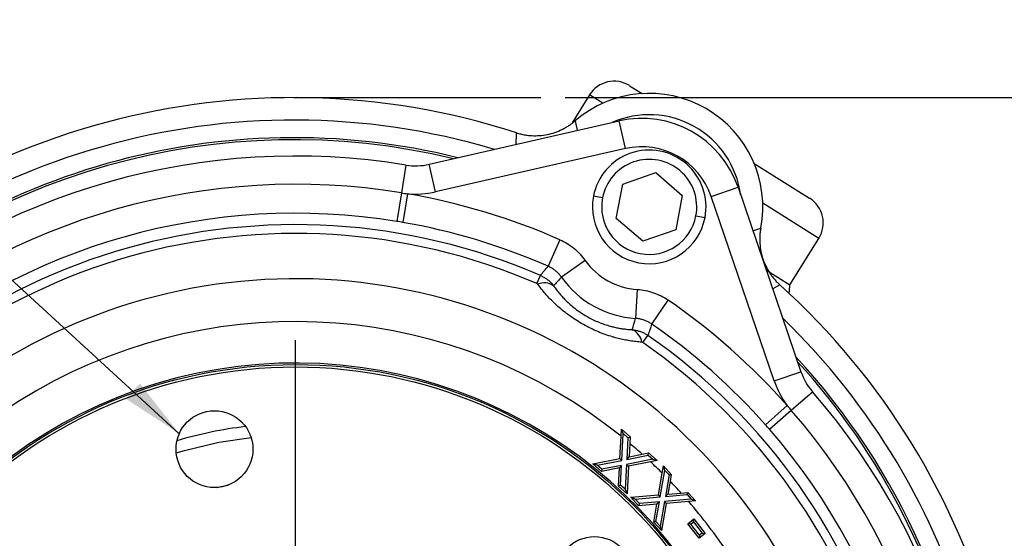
# Model space of a CAD drawing. Header units: inches. Extents: x 0.4 to 16.6, y 0.2 to 10.8.
# Tile 20 of 22: x 11.9 to 13.9, y 7.2 to 8.3. Entities that reach past the tile are written whole.
import ezdxf

# ---------------------------------------------------------------- set-up
doc = ezdxf.new("R2010")
doc.units = ezdxf.units.IN
doc.header["$MEASUREMENT"] = 0
doc.layers.add('SLD-0', color=7, linetype='Continuous', lineweight=25)
doc.styles.add('SLDTEXTSTYLE0', font='TXT', dxfattribs={"width": 0.75})
doc.dimstyles.new('SLDDIMSTYLE0', dxfattribs={"dimtxt": 0.145833, "dimasz": 0.13, "dimexe": 0, "dimexo": 0.0625, "dimgap": 0.036458, "dimtad": 0, "dimtih": 1, "dimtoh": 1, "dimdec": 1, "dimlfac": 2, "dimrnd": 1e-09, "dimzin": 12, "dimdsep": 46, "dimtxsty": 'SLDTEXTSTYLE0', "dimsah": 1, "dimcen": 0.09, "dimadec": 0, "dimazin": 3, "dimtfac": 1, "dimtdec": 1, "dimtofl": 0, "dimtmove": 0, "dimatfit": 3, "dimfxl": 0, "dimfrac": 2, "dimtolj": 1, "dimtzin": 12, "dimarcsym": 0})
doc.dimstyles.new('SLDDIMSTYLE1', dxfattribs={"dimtxt": 0.18, "dimasz": 0.13, "dimexe": 0, "dimexo": 0.0625, "dimgap": 0, "dimtad": 0, "dimtih": 1, "dimtoh": 1, "dimdec": 0, "dimrnd": 1e-09, "dimzin": 0, "dimdsep": 46, "dimtxsty": 'Standard', "dimsah": 1, "dimcen": 0.09, "dimadec": 0, "dimazin": 0, "dimtfac": 0.13, "dimtdec": 0, "dimtofl": 0, "dimtmove": 0, "dimatfit": 3, "dimfxl": 0, "dimfrac": 2, "dimtolj": 1, "dimtzin": 0, "dimarcsym": 0})

# ---------------------------------------------------------------- blocks, each defined once
blk = doc.blocks.new('_D')
at = {"layer": 'SLD-0'}
for p, q in [((13.0295, 8.1457), (15.4269, 8.1457)), ((15.3019, 8.1457), (15.3019, 7.3633)), ((15.1402, 7.1021), (15.0959, 7.1021)), ((15.0959, 7.1021), (15.0959, 6.8703)), ((15.4635, 7.1021), (15.5078, 7.1021)), ((15.5078, 7.1021), (15.5078, 6.8703)), ((15.0959, 6.8703), (15.1402, 6.8703)), ((15.5078, 6.8703), (15.4635, 6.8703)), ((15.3019, 4.4118), (15.3019, 6.8408)), ((14.2246, 4.4118), (15.4269, 4.4118))]:
    blk.add_line(p, q, dxfattribs=at)
for points in [[(15.3019, 8.1457), (15.2819, 8.0157), (15.3219, 8.0157)], [(15.3019, 4.4118), (15.3219, 4.5418), (15.2819, 4.5418)]]:
    blk.add_solid(points, dxfattribs=at)
at = {"layer": 'SLD-0', "char_height": 0.14583, "attachment_point": 1, "style": 'SLDTEXTSTYLE0'}
for s, insert in [('7.5', (15.1672, 7.3196)), ('190', (15.1402, 7.0583))]:
    blk.add_mtext(s, dxfattribs=dict(at, insert=insert))
blk = doc.blocks.new('SW_CENTERMARKSYMBOL_1')
at = {"layer": 'SLD-0', "color": 0}
blk.add_line((0, 0.1), (0, 1.0345), dxfattribs=at)

msp = doc.modelspace()

# ---------------------------------------------------------------- linework, layer by layer
at = {"color": 7, "linetype": 'Continuous', "lineweight": 25}
for p, q in [((13.1628, 8.1704), (13.1887, 8.1542)), ((13.0801, 8.1514), (13.0439, 8.0936)), ((12.7488, 8.008), (13.1412, 8.0976)), ((13.1542, 8.0405), (13.1412, 8.0976)), ((13.1542, 8.0405), (12.7618, 7.951)), ((12.7008, 8.0065), (12.6914, 7.9491)), ((12.7618, 7.951), (12.7488, 8.008)), ((13.4202, 8.0094), (13.5345, 7.9378)), ((13.1487, 7.9673), (13.2168, 7.991)), ((13.2168, 7.991), (13.2715, 7.9439)), ((13.1352, 7.8964), (13.1487, 7.9673)), ((13.3313, 7.9418), (13.3867, 7.9607)), ((13.3867, 7.9607), (13.5167, 7.5798)), ((12.6914, 7.9491), (12.6818, 7.8902)), ((12.7043, 7.9472), (12.6941, 7.8881)), ((13.1068, 7.9385), (13.0881, 7.9421)), ((13.2715, 7.9439), (13.2579, 7.873)), ((13.4614, 7.5609), (13.3313, 7.9418)), ((13.1898, 7.8492), (13.1352, 7.8964)), ((13.2998, 7.9017), (13.3185, 7.8982)), ((13.2579, 7.873), (13.1898, 7.8492)), ((13.0186, 7.8524), (12.9945, 7.7975)), ((13.4935, 7.7592), (13.5535, 7.8551)), ((13.071, 7.8097), (13.0221, 7.775)), ((13.4452, 7.7894), (13.4935, 7.7592)), ((12.9715, 7.7617), (12.9787, 7.7785)), ((13.1787, 7.7496), (13.1749, 7.6898)), ((13.2085, 7.6782), (13.2425, 7.7275)), ((13.1902, 7.6398), (13.2006, 7.6547)), ((13.4614, 7.5609), (13.5167, 7.5798)), ((13.4967, 7.5), (13.5407, 7.5382)), ((13.4435, 7.4702), (13.4883, 7.5099)), ((13.4517, 7.4608), (13.4967, 7.5)), ((13.1426, 7.4002), (13.1451, 7.4466)), ((13.1451, 7.4466), (13.1458, 7.4608)), ((13.1497, 7.4518), (13.1458, 7.4608)), ((13.1458, 7.4608), (13.1637, 7.4453)), ((13.1467, 7.3966), (13.1497, 7.4518)), ((13.1497, 7.4518), (13.1593, 7.4435)), ((13.1593, 7.4435), (13.157, 7.3987)), ((13.1593, 7.4435), (13.1637, 7.4453)), ((13.1637, 7.4453), (13.163, 7.4318)), ((13.163, 7.4318), (13.1616, 7.404)), ((12.2264, 7.4121), (12.2434, 7.4172)), ((13.157, 7.3987), (13.2008, 7.4074)), ((13.157, 7.3987), (13.1616, 7.404)), ((13.1616, 7.404), (13.1888, 7.4094)), ((13.1888, 7.4094), (13.2021, 7.412)), ((13.2008, 7.4074), (13.2021, 7.412)), ((13.2008, 7.4074), (13.2106, 7.399)), ((13.2021, 7.412), (13.22, 7.3964)), ((13.0866, 7.3893), (13.1426, 7.4002)), ((13.0961, 7.3867), (13.0866, 7.3893)), ((13.1045, 7.3738), (13.0866, 7.3893)), ((13.0961, 7.3867), (13.1467, 7.3966)), ((13.1057, 7.3784), (13.0961, 7.3867)), ((13.1462, 7.3862), (13.1057, 7.3784)), ((13.1462, 7.3862), (13.1416, 7.3809)), ((13.1467, 7.3966), (13.1426, 7.4002)), ((13.144, 7.3452), (13.1462, 7.3862)), ((13.1563, 7.3883), (13.1536, 7.3369)), ((13.2106, 7.399), (13.1563, 7.3883)), ((13.1563, 7.3883), (13.1604, 7.3847)), ((13.1604, 7.3847), (13.1574, 7.3278)), ((13.206, 7.3937), (13.1604, 7.3847)), ((13.22, 7.3964), (13.206, 7.3937)), ((13.2106, 7.399), (13.22, 7.3964)), ((13.2303, 7.3702), (13.233, 7.3852)), ((13.2357, 7.3759), (13.233, 7.3852)), ((13.233, 7.3852), (13.2488, 7.3678)), ((13.1416, 7.3809), (13.1045, 7.3738)), ((13.1057, 7.3784), (13.1045, 7.3738)), ((13.1396, 7.3433), (13.1416, 7.3809)), ((13.2224, 7.3252), (13.2303, 7.3702)), ((13.226, 7.3212), (13.2357, 7.3759)), ((13.2357, 7.3759), (13.2442, 7.3665)), ((13.2442, 7.3665), (13.2366, 7.3221)), ((13.2442, 7.3665), (13.2488, 7.3678)), ((13.2488, 7.3678), (13.2464, 7.3538)), ((12.309, 7.3405), (12.3335, 7.3456)), ((13.144, 7.3452), (13.1396, 7.3433)), ((13.1574, 7.3278), (13.1396, 7.3433)), ((13.1536, 7.3369), (13.144, 7.3452)), ((13.2464, 7.3538), (13.2417, 7.3268)), ((13.1536, 7.3369), (13.1574, 7.3278)), ((13.1653, 7.3204), (13.2224, 7.3252)), ((13.1744, 7.3168), (13.1653, 7.3204)), ((13.1812, 7.303), (13.1653, 7.3204)), ((13.1744, 7.3168), (13.226, 7.3212)), ((13.226, 7.3212), (13.2224, 7.3252)), ((13.2366, 7.3221), (13.2417, 7.3268)), ((13.2366, 7.3221), (13.2813, 7.326)), ((13.2417, 7.3268), (13.2693, 7.3292)), ((13.2693, 7.3292), (13.283, 7.3304)), ((13.2813, 7.326), (13.283, 7.3304)), ((13.2813, 7.326), (13.29, 7.3165)), ((13.283, 7.3304), (13.2991, 7.313)), ((13.183, 7.3075), (13.1744, 7.3168)), ((13.183, 7.3075), (13.1812, 7.303)), ((13.2191, 7.3061), (13.1812, 7.303)), ((13.2243, 7.3108), (13.183, 7.3075)), ((13.2125, 7.2688), (13.2191, 7.3061)), ((13.2171, 7.2702), (13.2243, 7.3108)), ((13.2243, 7.3108), (13.2191, 7.3061)), ((13.2346, 7.3118), (13.2257, 7.2608)), ((13.2383, 7.3078), (13.2284, 7.2515)), ((13.29, 7.3165), (13.2346, 7.3118)), ((13.2346, 7.3118), (13.2383, 7.3078)), ((13.2847, 7.3117), (13.2383, 7.3078)), ((13.2991, 7.313), (13.2847, 7.3117)), ((13.29, 7.3165), (13.2991, 7.313)), ((13.2171, 7.2702), (13.2125, 7.2688)), ((13.2284, 7.2515), (13.2125, 7.2688)), ((13.2257, 7.2608), (13.2171, 7.2702)), ((13.2257, 7.2608), (13.2284, 7.2515)), ((13.2829, 7.2658), (13.2956, 7.2757)), ((13.2889, 7.265), (13.2829, 7.2658)), ((13.3062, 7.2358), (13.2829, 7.2658)), ((13.2889, 7.265), (13.2948, 7.2696)), ((13.307, 7.2419), (13.2889, 7.265)), ((13.2948, 7.2696), (13.2956, 7.2757)), ((13.2948, 7.2696), (13.3129, 7.2465)), ((13.2956, 7.2757), (13.3189, 7.2457)), ((13.3189, 7.2457), (13.3062, 7.2358)), ((13.307, 7.2419), (13.3062, 7.2358)), ((13.3129, 7.2465), (13.307, 7.2419)), ((13.3129, 7.2465), (13.3189, 7.2457))]:
    msp.add_line(p, q, dxfattribs=at)
at = {"color": 8, "linetype": 'Continuous', "lineweight": 25}
for p, q in [((13.1076, 8.1342), (13.0801, 8.1514)), ((13.0501, 8.0977), (13.0545, 8.0778)), ((13.5535, 7.8551), (13.4377, 7.9276)), ((13.4173, 7.871), (13.4337, 7.8762)), ((13.4729, 7.7592), (13.4584, 7.7506))]:
    msp.add_line(p, q, dxfattribs=at)
at = {"color": 7, "linetype": 'Continuous', "lineweight": 25, "flags": 128}
msp.add_lwpolyline([(12.2434, 7.4172), (12.3146, 7.4341), (12.381, 7.4441)], dxfattribs=at)
at = {"color": 7, "linetype": 'Continuous', "lineweight": 25}
for centre, radius in [((12.4726, 6.6101), 0.9845), ((12.4726, 6.6101), 0.9795), ((12.3054, 7.4198), 0.0794), ((13.0902, 7.1598), 0.0794)]:
    msp.add_circle(centre, radius, dxfattribs=at)
for centre, radius, start, end in [((13.1309, 8.1196), 0.06, 57.9664, 147.9664), ((13.2033, 7.9201), 0.2345, 349.2142, 130.7858), ((12.4689, 6.6482), 1.4975, 72.1022, 137.8978), ((13.2033, 7.9201), 0.1903, 7.5742, 113.8651), ((13.1879, 7.8928), 0.21, 18.852, 102.852), ((12.4689, 6.6482), 1.4148, 76.118, 135.5213), ((12.4689, 6.6482), 1.4106, 76.4577, 135.1806), ((13.2033, 7.9201), 0.1173, 349.1978, 169.1978), ((13.1879, 7.8928), 0.1515, 18.852, 102.852), ((12.4726, 6.6101), 1.4149, 80.7177, 130.9863), ((13.2033, 7.9201), 0.0982, 349.1978, 169.1978), ((12.721, 8.1299), 0.125, 260.7177, 282.852), ((12.4726, 6.6101), 1.3567, 80.7177, 130.9863), ((12.721, 8.1299), 0.1835, 264.7801, 282.852), ((12.4726, 6.6101), 1.3569, 66.2733, 80.1688), ((13.2033, 7.9201), 0.1173, 169.1978, 349.1978), ((13.2033, 7.9201), 0.0982, 169.1978, 349.1978), ((13.5027, 7.887), 0.06, 327.9664, 57.9664), ((12.4726, 6.6101), 1.297, 80.7177, 130.9863), ((12.4726, 6.6101), 1.2732, 66.5768, 145.1272), ((12.4726, 6.6101), 1.297, 66.2733, 80.1688), ((12.4726, 6.6101), 1.255, 66.5768, 145.1272), ((13.1879, 7.8928), 0.1435, 215.388, 266.316), ((12.4726, 6.6101), 1.1616, 306.0968, 257.6072), ((13.1879, 7.8928), 0.2034, 215.388, 266.316), ((12.9868, 7.7305), 0.0326, 54.4069, 114.2465), ((12.4689, 6.6482), 1.4975, 342.8269, 47.8978), ((13.4335, 7.7562), 0.06, 346.173, 2.7981), ((12.4726, 6.6101), 1.3569, 41.5352, 55.4307), ((12.4726, 6.6101), 1.0732, 51.2011, 257.1407), ((13.1555, 7.6364), 0.0326, 7.4575, 67.2971), ((12.4726, 6.6101), 1.297, 41.5352, 55.4307), ((12.4726, 6.6101), 1.2732, 336.5768, 55.1272), ((12.4726, 6.6101), 1.255, 336.5768, 55.1272), ((12.4689, 6.6482), 1.4148, 4.9191, 42.8383), ((12.4726, 6.6101), 0.9875, 306.9735, 256.7305), ((12.4689, 6.6482), 1.4106, 11.2205, 42.453), ((13.635, 7.6201), 0.125, 198.852, 220.9863), ((13.635, 7.6201), 0.1835, 198.852, 216.9239), ((12.4726, 6.6101), 1.4149, 350.7177, 40.9863), ((12.4726, 6.6101), 1.3567, 350.7177, 40.9863), ((12.4726, 6.6101), 1.297, 350.7177, 40.9863), ((12.4726, 6.6101), 1.0732, 48.1352, 49.9628), ((12.4726, 6.6101), 1.0732, 45.088, 46.8927), ((12.4726, 6.6101), 1.0732, 42.0696, 43.8609), ((12.4726, 6.6101), 1.0732, 33.7381, 40.8225)]:
    msp.add_arc(centre, radius, start, end, dxfattribs=at)
at = {"color": 8, "linetype": 'Continuous', "lineweight": 25}
for centre, radius, start, end in [((12.4689, 6.6482), 1.4512, 73.3931, 138.2533), ((12.4689, 6.6482), 1.4512, 346.1609, 45.8867), ((12.4726, 6.6101), 0.8626, 96.859, 106.4741)]:
    msp.add_arc(centre, radius, start, end, dxfattribs=at)
at = {"color": 7, "linetype": 'Continuous', "lineweight": 25}
for points, knots in [([(12.9291, 8.0732), (12.9306, 8.0727), (12.9335, 8.0718), (12.938, 8.0707), (12.9425, 8.0696), (12.947, 8.0688), (12.9515, 8.0681), (12.9561, 8.0676), (12.9646, 8.067), (12.9769, 8.0671), (12.9929, 8.0693), (13.0085, 8.0735), (13.021, 8.0786), (13.0305, 8.0837), (13.0373, 8.0879), (13.0439, 8.0925), (13.0481, 8.096), (13.0501, 8.0977)], [0, 0, 0, 0, 0.035803, 0.07149, 0.107108, 0.142705, 0.178329, 0.214028, 0.249849, 0.374936, 0.500106, 0.625196, 0.750376, 0.812891, 0.875162, 0.937447, 1, 1, 1, 1]), ([(13.4337, 7.8762), (13.4334, 7.8747), (13.4328, 7.8717), (13.4322, 7.8671), (13.4318, 7.8626), (13.4315, 7.858), (13.4314, 7.8534), (13.4315, 7.8488), (13.4319, 7.8403), (13.4335, 7.8281), (13.4377, 7.8125), (13.4438, 7.7975), (13.4504, 7.7858), (13.4566, 7.777), (13.4617, 7.7707), (13.4671, 7.7647), (13.471, 7.7611), (13.4729, 7.7592)], [0, 0, 0, 0, 0.035804, 0.071492, 0.10711, 0.142707, 0.178331, 0.214029, 0.249849, 0.374938, 0.500105, 0.625198, 0.750374, 0.812891, 0.875164, 0.937448, 1, 1, 1, 1]), ([(13.0186, 7.8524), (13.0291, 7.8478), (13.0388, 7.8419), (13.052, 7.8311), (13.0562, 7.8272), (13.064, 7.8188), (13.0676, 7.8144), (13.071, 7.8097)], [0, 0, 0, 0, 0.5, 0.5, 0.75, 0.75, 1, 1, 1, 1]), ([(13.0221, 7.775), (13.0214, 7.776), (13.02, 7.7779), (13.0177, 7.7807), (13.0152, 7.7833), (13.0126, 7.7858), (13.0098, 7.7882), (13.007, 7.7904), (13.004, 7.7925), (13.0009, 7.7943), (12.9977, 7.796), (12.9956, 7.797), (12.9945, 7.7975)], [0, 0, 0, 0, 0.099141, 0.198848, 0.298986, 0.399412, 0.499985, 0.600559, 0.70099, 0.801133, 0.900849, 1, 1, 1, 1]), ([(12.9787, 7.7785), (12.9799, 7.778), (12.9822, 7.7769), (12.9855, 7.7751), (12.9887, 7.7731), (12.9919, 7.7709), (12.995, 7.7685), (12.9979, 7.7659), (13.0007, 7.7631), (13.0033, 7.7602), (13.005, 7.7581), (13.0058, 7.757)], [0, 0, 0, 0, 0.106987, 0.215403, 0.325094, 0.435893, 0.547623, 0.660095, 0.773116, 0.886486, 1, 1, 1, 1]), ([(13.1879, 7.6406), (13.1859, 7.6408), (13.1818, 7.6411), (13.1757, 7.6418), (13.1696, 7.6426), (13.1635, 7.6435), (13.1575, 7.6445), (13.1515, 7.6457), (13.1455, 7.647), (13.1395, 7.6484), (13.1335, 7.65), (13.1244, 7.6526), (13.1123, 7.6565), (13.0971, 7.6624), (13.0822, 7.6692), (13.0676, 7.6768), (13.0534, 7.6852), (13.0397, 7.6944), (13.0267, 7.7042), (13.0154, 7.7139), (13.0054, 7.7231), (12.9968, 7.7319), (12.9885, 7.741), (12.9807, 7.7505), (12.9758, 7.757), (12.9734, 7.7603)], [0, 0, 0, 0, 0.026046, 0.051795, 0.077271, 0.102498, 0.127501, 0.152307, 0.176941, 0.201432, 0.225806, 0.250093, 0.312914, 0.374965, 0.43738, 0.49952, 0.561976, 0.624715, 0.686804, 0.749671, 0.798375, 0.847544, 0.8974, 0.948152, 1, 1, 1, 1]), ([(13.0058, 7.757), (13.0068, 7.7556), (13.0087, 7.7528), (13.0118, 7.7487), (13.015, 7.7446), (13.0183, 7.7407), (13.0216, 7.7369), (13.025, 7.7331), (13.0285, 7.7295), (13.032, 7.7259), (13.0404, 7.718), (13.0546, 7.7063), (13.0762, 7.6924), (13.0993, 7.6813), (13.1181, 7.675), (13.1319, 7.6715), (13.1408, 7.6696), (13.1498, 7.6682), (13.159, 7.6671), (13.1651, 7.6667), (13.1681, 7.6665)], [0, 0, 0, 0, 0.029985, 0.059389, 0.088228, 0.116518, 0.144276, 0.171519, 0.198267, 0.224541, 0.250362, 0.377764, 0.500079, 0.6224, 0.749829, 0.796594, 0.844882, 0.894811, 0.946485, 1, 1, 1, 1]), ([(13.1787, 7.7496), (13.1902, 7.7489), (13.2013, 7.7467), (13.2174, 7.7411), (13.2227, 7.7388), (13.2329, 7.7337), (13.2378, 7.7308), (13.2425, 7.7275)], [0, 0, 0, 0, 0.5, 0.5, 0.75, 0.75, 1, 1, 1, 1]), ([(13.2085, 7.6782), (13.2075, 7.6788), (13.2055, 7.6802), (13.2024, 7.6819), (13.1992, 7.6836), (13.1959, 7.685), (13.1925, 7.6863), (13.189, 7.6874), (13.1855, 7.6883), (13.182, 7.689), (13.1784, 7.6896), (13.1761, 7.6897), (13.1749, 7.6898)], [0, 0, 0, 0, 0.099151, 0.198867, 0.29901, 0.399441, 0.500015, 0.600588, 0.701014, 0.801152, 0.900859, 1, 1, 1, 1]), ([(13.1681, 7.6665), (13.1693, 7.6664), (13.1717, 7.6661), (13.1752, 7.6655), (13.1787, 7.6647), (13.1821, 7.6638), (13.1854, 7.6627), (13.1887, 7.6614), (13.1918, 7.6599), (13.1949, 7.6583), (13.1978, 7.6566), (13.1997, 7.6554), (13.2006, 7.6547)], [0, 0, 0, 0, 0.102166, 0.204231, 0.306047, 0.407467, 0.508347, 0.608549, 0.707938, 0.806388, 0.903779, 1, 1, 1, 1])]:
    msp.add_open_spline(points, degree=3, knots=knots, dxfattribs=at)
at = {"color": 8, "linetype": 'Continuous', "lineweight": 25}
msp.add_open_spline([(12.9288, 8.0491), (12.9288, 8.05), (12.9287, 8.0581), (12.9289, 8.0661), (12.9291, 8.0732)], degree=3, knots=[0, 0, 0, 0, 0.1144645, 1, 1, 1, 1], dxfattribs=at)
at = {"color": 7, "linetype": 'Continuous', "lineweight": 25}
for points in [[(12.6914, 7.9491), (12.6957, 7.9484), (12.7, 7.9477), (12.7043, 7.9472)], [(12.6941, 7.8881), (12.69, 7.8888), (12.6859, 7.8895), (12.6818, 7.8902)], [(12.9787, 7.7785), (12.9839, 7.7849), (12.9892, 7.7912), (12.9945, 7.7975)], [(13.0221, 7.775), (13.0166, 7.7691), (13.0111, 7.7631), (13.0058, 7.757)], [(12.9734, 7.7603), (12.9729, 7.7609), (12.9723, 7.7614), (12.9715, 7.7617)], [(13.1681, 7.6665), (13.1705, 7.6742), (13.1727, 7.682), (13.1749, 7.6898)], [(13.2085, 7.6782), (13.2059, 7.6703), (13.2033, 7.6625), (13.2006, 7.6547)], [(13.1902, 7.6398), (13.1895, 7.6403), (13.1887, 7.6405), (13.1879, 7.6406)], [(13.4883, 7.5099), (13.4911, 7.5065), (13.4939, 7.5032), (13.4967, 7.5)], [(13.4517, 7.4608), (13.449, 7.464), (13.4462, 7.4671), (13.4435, 7.4702)]]:
    msp.add_open_spline(points, degree=3, dxfattribs=at)
at = {"layer": 'SLD-0'}
msp.add_line((12.4689, 8.1457), (12.9795, 8.1457), dxfattribs=at)

# ---------------------------------------------------------------- block references
at = {"layer": 'SLD-0', "color": 7}
msp.add_blockref('SW_CENTERMARKSYMBOL_1', (12.4726, 6.6101), dxfattribs=at)

# ---------------------------------------------------------------- dimensions: what is measured, and where the dimension line sits
at = {"layer": 'SLD-0'}
dim = msp.add_linear_dim(base=(15.3019, 4.4118), p1=(12.9795, 8.1457), p2=(14.1746, 4.4118), angle=90, dimstyle='SLDDIMSTYLE0', dxfattribs=at)
dim.commit()
dim.dimension.update_dxf_attribs({"geometry": '_D', "text_midpoint": (15.3019, 7.1021), "dimtype": 160})

# ---------------------------------------------------------------- leaders
msp.add_leader([(12.2327, 7.4517), (11.3015, 8.3067), (11.0515, 8.3067)], dimstyle='SLDDIMSTYLE1', dxfattribs=at)

doc.saveas('drawing.dxf')
